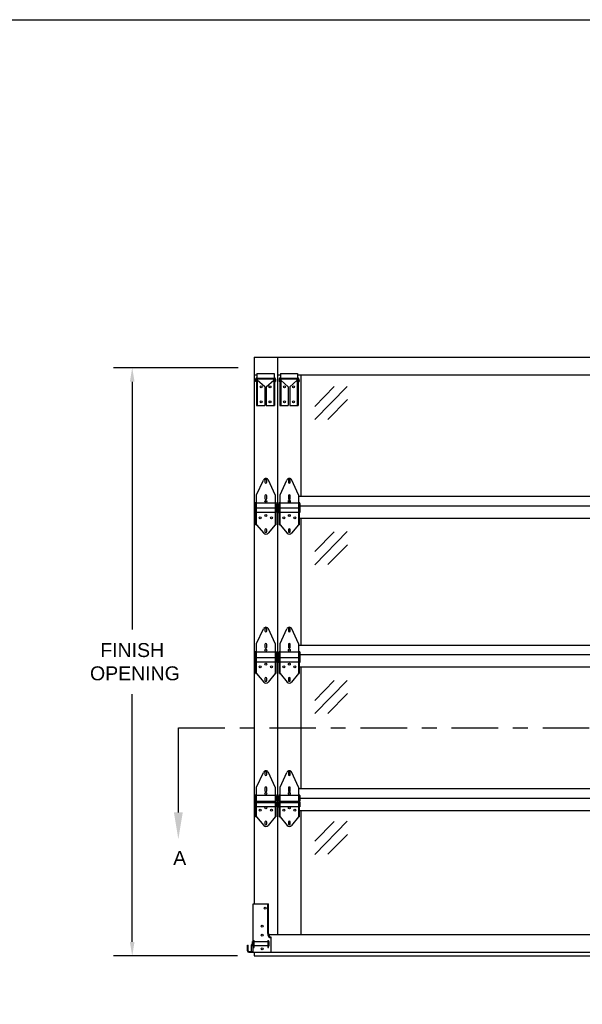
# Model space of a CAD drawing. Header units: inches. Extents: x 168.8 to 189.1, y 234.4 to 247.7.
# Tile 8 of 10: x 176.6 to 180.4, y 240.6 to 247.2. Entities that reach past the tile are written whole.
import ezdxf
from ezdxf import colors
from ezdxf.entities.mleader import LeaderData, LeaderLine
from ezdxf.math import Vec2, Vec3

# ---------------------------------------------------------------- set-up
doc = ezdxf.new("R2010")
doc.units = ezdxf.units.IN
doc.header["$LTSCALE"] = 0.25
doc.header["$MEASUREMENT"] = 0
doc.linetypes.add('CENTER', pattern=[2, 1.25, -0.25, 0.25, -0.25])
for name, color, linetype in [('521', 7, 'Continuous'), ('ANNOTATIONS', 1, 'Continuous'), ('SECTION CUTS', 6, 'CENTER')]:
    doc.layers.add(name, color=color, linetype=linetype)
doc.styles.add('ARIAL', font='arial.ttf', dxfattribs={"height": 0.09375})
doc.styles.get("Standard").update_dxf_attribs({"font": 'romans.shx'})
doc.dimstyles.new('STANDARD$0', dxfattribs={"dimtxt": 0.09375, "dimasz": 0.09375, "dimexe": 0.03125, "dimexo": 0.046875, "dimgap": 0.09, "dimtad": 0, "dimtih": 1, "dimtoh": 1, "dimdec": 4, "dimzin": 0, "dimdsep": 46, "dimtxsty": 'ARIAL', "dimcen": 0.09, "dimadec": 0, "dimazin": 0, "dimtfac": 1, "dimtdec": 4, "dimtofl": 0, "dimtmove": 0, "dimatfit": 1, "dimfxl": 1, "dimtolj": 1, "dimtzin": 0, "dimarcsym": 0})

# ---------------------------------------------------------------- blocks, each defined once
blk = doc.blocks.new('*D2')
at = {"layer": 'ANNOTATIONS', "color": 0, "lineweight": -2, "transparency": 16777216}
for p, q in [((178.115, 244.8429), (177.277, 244.8429)), ((177.402, 244.7491), (177.402, 243.0839)), ((177.402, 240.9838), (177.402, 242.649)), ((178.11, 240.89), (177.277, 240.89))]:
    blk.add_line(p, q, dxfattribs=at)
at = {"layer": 'ANNOTATIONS', "color": 0, "transparency": 16777216}
for points in [[(177.3864, 244.7491), (177.4176, 244.7491), (177.402, 244.8429)], [(177.3864, 240.9838), (177.4176, 240.9838), (177.402, 240.89)]]:
    blk.add_solid(points, dxfattribs=at)
at = {"layer": 'defpoints', "color": 0, "transparency": 16777216}
for p in [(178.2212, 244.8429), (177.402, 240.89), (178.2162, 240.89)]:
    blk.add_point(p, dxfattribs=at)
at = {"layer": 'ANNOTATIONS', "color": 0, "transparency": 16777216, "insert": (177.402, 242.8664), "char_height": 0.09375, "attachment_point": 5, "style": 'ARIAL'}
blk.add_mtext('\\A1;FINISH\\P OPENING', dxfattribs=at)

msp = doc.modelspace()

# ---------------------------------------------------------------- linework, layer by layer
at = {"layer": '521', "color": 7}
for p, q in [((178.22121, 244.91442), (178.22121, 241.23942)), ((178.22121, 244.91442), (178.37901, 244.91442)), ((178.37901, 244.91442), (178.37901, 241.03317)), ((178.37901, 244.91442), (183.50498, 244.91442)), ((178.22121, 244.79567), (178.24068, 244.79567)), ((178.24068, 244.80472), (178.35618, 244.80472)), ((178.24068, 244.80472), (178.24068, 244.77042)), ((178.35618, 244.80472), (178.35618, 244.77042)), ((178.37901, 244.83198), (178.37901, 243.97919)), ((178.37901, 244.79567), (178.39848, 244.79567)), ((178.39848, 244.80472), (178.51398, 244.80472)), ((178.39848, 244.80472), (178.39848, 244.77042)), ((178.51398, 244.80472), (178.51398, 244.77042)), ((178.51398, 244.79567), (183.37001, 244.79567)), ((178.53681, 244.79567), (178.53681, 243.97919)), ((178.23164, 244.76626), (178.2311, 244.75101)), ((178.2365, 244.75082), (178.2311, 244.75101)), ((178.23703, 244.76607), (178.2365, 244.75082)), ((178.23743, 244.76062), (178.23743, 244.58942)), ((178.35534, 244.77042), (178.24153, 244.77042)), ((178.24273, 244.76062), (178.24273, 244.58942)), ((178.29343, 244.71442), (178.24273, 244.76032)), ((178.30343, 244.71442), (178.35413, 244.76032)), ((178.35413, 244.76062), (178.35413, 244.58942)), ((178.35943, 244.76062), (178.35943, 244.58942)), ((178.35984, 244.76607), (178.36037, 244.75082)), ((178.36037, 244.75082), (178.36577, 244.75101)), ((178.36523, 244.76626), (178.36577, 244.75101)), ((178.38944, 244.76626), (178.3889, 244.75101)), ((178.3943, 244.75082), (178.3889, 244.75101)), ((178.39483, 244.76607), (178.3943, 244.75082)), ((178.39523, 244.76062), (178.39523, 244.58942)), ((178.51314, 244.77042), (178.39933, 244.77042)), ((178.40053, 244.76062), (178.40053, 244.58942)), ((178.45123, 244.71442), (178.40053, 244.76032)), ((178.46123, 244.71442), (178.51193, 244.76032)), ((178.51193, 244.76062), (178.51193, 244.58942)), ((178.51723, 244.76062), (178.51723, 244.58942)), ((178.51764, 244.76607), (178.51817, 244.75082)), ((178.51817, 244.75082), (178.52357, 244.75101)), ((178.52303, 244.76626), (178.52357, 244.75101)), ((178.62887, 244.58226), (178.75995, 244.7159)), ((178.62973, 244.49388), (178.84833, 244.71675)), ((178.29343, 244.71442), (178.29343, 244.58942)), ((178.30343, 244.71442), (178.30343, 244.58942)), ((178.45123, 244.71442), (178.45123, 244.58942)), ((178.46123, 244.71442), (178.46123, 244.58942)), ((178.23743, 244.58942), (178.29343, 244.58942)), ((178.30343, 244.58942), (178.35943, 244.58942)), ((178.39523, 244.58942), (178.45123, 244.58942)), ((178.46123, 244.58942), (178.51723, 244.58942)), ((178.71811, 244.49473), (178.84919, 244.62837)), ((178.2381, 243.98942), (178.28358, 244.08788)), ((178.29398, 244.08589), (178.29398, 244.07414)), ((178.30723, 244.07414), (178.30723, 244.08589)), ((178.3631, 243.98942), (178.31763, 244.08788)), ((178.3959, 243.98942), (178.44138, 244.08788)), ((178.45178, 244.08589), (178.45178, 244.07414)), ((178.46503, 244.07414), (178.46503, 244.08589)), ((178.5209, 243.98942), (178.47543, 244.08788)), ((178.2381, 243.78802), (178.2381, 243.98942)), ((178.3631, 243.98942), (178.3631, 243.78802)), ((178.3959, 243.78802), (178.3959, 243.98942)), ((178.5209, 243.98942), (178.5209, 243.78802)), ((178.22855, 243.8699), (178.22855, 243.93144)), ((178.22855, 243.93144), (178.23355, 243.92817)), ((178.23355, 243.78802), (178.23355, 243.93879)), ((178.23355, 243.93879), (178.2381, 243.93879)), ((178.2381, 243.93379), (178.3631, 243.93379)), ((178.29398, 243.98257), (178.29398, 243.96457)), ((178.30723, 243.96457), (178.30723, 243.98257)), ((178.3631, 243.93879), (178.36765, 243.93879)), ((178.36765, 243.93879), (178.36765, 243.78802)), ((178.37265, 243.93144), (178.36765, 243.92817)), ((178.37265, 243.8699), (178.37265, 243.93144)), ((178.38635, 243.8699), (178.38635, 243.93144)), ((178.38635, 243.93144), (178.39135, 243.92817)), ((178.39135, 243.78802), (178.39135, 243.93879)), ((178.39135, 243.93879), (178.3959, 243.93879)), ((178.3959, 243.93379), (178.5209, 243.93379)), ((178.45178, 243.98257), (178.45178, 243.96457)), ((178.46503, 243.96457), (178.46503, 243.98257)), ((178.5209, 243.97919), (183.34718, 243.97919)), ((178.5209, 243.93879), (178.52545, 243.93879)), ((178.52545, 243.93879), (178.52545, 243.78802)), ((178.53045, 243.93144), (178.52545, 243.92817)), ((178.53045, 243.8699), (178.53045, 243.93144)), ((178.22855, 243.90395), (178.23355, 243.90068)), ((178.22855, 243.8699), (178.23355, 243.87318)), ((178.2381, 243.90227), (178.3631, 243.90227)), ((178.2381, 243.87318), (178.3631, 243.87318)), ((178.37265, 243.90395), (178.36765, 243.90068)), ((178.37265, 243.8699), (178.36765, 243.87318)), ((178.38635, 243.90395), (178.39135, 243.90068)), ((178.38635, 243.8699), (178.39135, 243.87318)), ((178.3959, 243.90227), (178.5209, 243.90227)), ((178.3959, 243.87318), (178.5209, 243.87318)), ((178.53045, 243.90395), (178.52545, 243.90068)), ((178.53045, 243.8699), (178.52545, 243.87318)), ((178.53045, 243.91442), (180.84744, 243.91442)), ((178.37901, 243.83198), (178.37901, 242.97919)), ((178.52545, 243.83198), (183.35854, 243.83198)), ((178.53681, 243.83198), (178.53681, 242.97919)), ((178.23355, 243.78802), (178.2381, 243.78802)), ((178.2381, 243.78802), (178.28622, 243.73049)), ((178.29398, 243.75369), (178.29398, 243.74194)), ((178.30723, 243.74194), (178.30723, 243.75369)), ((178.3631, 243.78802), (178.31499, 243.73049)), ((178.3631, 243.78802), (178.36765, 243.78802)), ((178.39135, 243.78802), (178.3959, 243.78802)), ((178.3959, 243.78802), (178.44402, 243.73049)), ((178.45178, 243.75369), (178.45178, 243.74194)), ((178.46503, 243.74194), (178.46503, 243.75369)), ((178.5209, 243.78802), (178.47279, 243.73049)), ((178.5209, 243.78802), (178.52545, 243.78802)), ((178.62887, 243.6069), (178.75995, 243.74054)), ((178.62973, 243.51852), (178.84833, 243.74139)), ((178.71811, 243.51937), (178.84919, 243.65301)), ((178.2381, 242.98942), (178.28358, 243.08788)), ((178.29398, 243.08589), (178.29398, 243.07414)), ((178.30723, 243.07414), (178.30723, 243.08589)), ((178.3631, 242.98942), (178.31763, 243.08788)), ((178.3959, 242.98942), (178.44138, 243.08788)), ((178.45178, 243.08589), (178.45178, 243.07414)), ((178.46503, 243.07414), (178.46503, 243.08589)), ((178.5209, 242.98942), (178.47543, 243.08788)), ((178.22855, 242.93144), (178.23355, 242.92817)), ((178.22855, 242.89739), (178.22855, 242.93144)), ((178.23355, 242.78802), (178.23355, 242.93879)), ((178.23355, 242.93879), (178.2381, 242.93879)), ((178.2381, 242.78802), (178.2381, 242.98942)), ((178.2381, 242.93379), (178.3631, 242.93379)), ((178.29398, 242.98257), (178.29398, 242.96457)), ((178.30723, 242.96457), (178.30723, 242.98257)), ((178.3631, 242.98942), (178.3631, 242.78802)), ((178.3631, 242.93879), (178.36765, 242.93879)), ((178.36765, 242.93879), (178.36765, 242.78802)), ((178.37265, 242.93144), (178.36765, 242.92817)), ((178.37265, 242.89739), (178.37265, 242.93144)), ((178.38635, 242.93144), (178.39135, 242.92817)), ((178.38635, 242.89739), (178.38635, 242.93144)), ((178.39135, 242.78802), (178.39135, 242.93879)), ((178.39135, 242.93879), (178.3959, 242.93879)), ((178.3959, 242.78802), (178.3959, 242.98942)), ((178.3959, 242.93379), (178.5209, 242.93379)), ((178.45178, 242.98257), (178.45178, 242.96457)), ((178.46503, 242.96457), (178.46503, 242.98257)), ((178.5209, 242.98942), (178.5209, 242.78802)), ((178.5209, 242.97919), (183.36309, 242.97919)), ((178.5209, 242.93879), (178.52545, 242.93879)), ((178.52545, 242.93879), (178.52545, 242.78802)), ((178.53045, 242.93144), (178.52545, 242.92817)), ((178.53045, 242.89739), (178.53045, 242.93144)), ((178.22855, 242.89739), (178.23355, 242.90067)), ((178.22855, 242.86268), (178.22855, 242.89673)), ((178.22855, 242.89673), (178.23355, 242.89345)), ((178.22855, 242.86268), (178.23355, 242.86595)), ((178.2381, 242.89504), (178.3631, 242.89504)), ((178.2381, 242.86595), (178.3631, 242.86595)), ((178.37265, 242.89739), (178.36765, 242.90067)), ((178.37265, 242.89673), (178.36765, 242.89345)), ((178.37265, 242.86268), (178.36765, 242.86595)), ((178.37265, 242.86268), (178.37265, 242.89673)), ((178.38635, 242.89739), (178.39135, 242.90067)), ((178.38635, 242.86268), (178.38635, 242.89673)), ((178.38635, 242.89673), (178.39135, 242.89345)), ((178.38635, 242.86268), (178.39135, 242.86595)), ((178.3959, 242.89504), (178.5209, 242.89504)), ((178.3959, 242.86595), (178.5209, 242.86595)), ((178.53045, 242.89739), (178.52545, 242.90067)), ((178.53045, 242.89673), (178.52545, 242.89345)), ((178.53045, 242.86268), (178.52545, 242.86595)), ((178.53045, 242.91442), (180.84744, 242.91442)), ((178.53045, 242.86268), (178.53045, 242.89673)), ((178.37901, 242.83198), (178.37901, 242.01472)), ((178.52545, 242.83198), (183.35854, 242.83198)), ((178.53681, 242.83198), (178.53681, 242.01472)), ((178.23355, 242.78802), (178.2381, 242.78802)), ((178.2381, 242.78802), (178.28622, 242.73049)), ((178.29398, 242.75369), (178.29398, 242.74194)), ((178.30723, 242.74194), (178.30723, 242.75369)), ((178.3631, 242.78802), (178.31499, 242.73049)), ((178.3631, 242.78802), (178.36765, 242.78802)), ((178.39135, 242.78802), (178.3959, 242.78802)), ((178.3959, 242.78802), (178.44402, 242.73049)), ((178.45178, 242.75369), (178.45178, 242.74194)), ((178.46503, 242.74194), (178.46503, 242.75369)), ((178.5209, 242.78802), (178.47279, 242.73049)), ((178.5209, 242.78802), (178.52545, 242.78802)), ((178.62887, 242.6069), (178.75995, 242.74054)), ((178.62973, 242.51852), (178.84833, 242.74139)), ((178.71811, 242.51937), (178.84919, 242.65301)), ((178.2381, 242.02495), (178.28358, 242.12341)), ((178.29398, 242.12142), (178.29398, 242.10967)), ((178.30723, 242.10967), (178.30723, 242.12142)), ((178.3631, 242.02495), (178.31763, 242.12341)), ((178.3959, 242.02495), (178.44138, 242.12341)), ((178.45178, 242.12142), (178.45178, 242.10967)), ((178.46503, 242.10967), (178.46503, 242.12142)), ((178.5209, 242.02495), (178.47543, 242.12341)), ((178.2381, 241.82355), (178.2381, 242.02495)), ((178.29398, 242.0181), (178.29398, 242.0001)), ((178.30723, 242.0001), (178.30723, 242.0181)), ((178.3631, 242.02495), (178.3631, 241.82355)), ((178.3959, 241.82355), (178.3959, 242.02495)), ((178.45178, 242.0181), (178.45178, 242.0001)), ((178.46503, 242.0001), (178.46503, 242.0181)), ((178.5209, 242.02495), (178.5209, 241.82355)), ((178.5209, 242.01472), (183.36309, 242.01472)), ((178.22855, 241.93292), (178.22855, 241.96697)), ((178.22855, 241.96697), (178.23355, 241.9637)), ((178.23355, 241.82355), (178.23355, 241.97432)), ((178.23355, 241.97432), (178.2381, 241.97432)), ((178.2381, 241.96932), (178.3631, 241.96932)), ((178.3631, 241.97432), (178.36765, 241.97432)), ((178.36765, 241.97432), (178.36765, 241.82355)), ((178.37265, 241.96697), (178.36765, 241.9637)), ((178.37265, 241.93292), (178.37265, 241.96697)), ((178.38635, 241.93292), (178.38635, 241.96697)), ((178.38635, 241.96697), (178.39135, 241.9637)), ((178.39135, 241.82355), (178.39135, 241.97432)), ((178.39135, 241.97432), (178.3959, 241.97432)), ((178.3959, 241.96932), (178.5209, 241.96932)), ((178.5209, 241.97432), (178.52545, 241.97432)), ((178.52545, 241.97432), (178.52545, 241.82355)), ((178.53045, 241.96697), (178.52545, 241.9637)), ((178.53045, 241.93292), (178.53045, 241.96697)), ((178.53045, 241.94995), (180.84744, 241.94995)), ((178.22855, 241.93292), (178.23355, 241.9362)), ((178.22855, 241.89105), (178.22855, 241.9251)), ((178.22855, 241.9251), (178.23355, 241.92182)), ((178.22855, 241.89105), (178.23355, 241.89432)), ((178.2381, 241.93058), (178.3631, 241.93058)), ((178.2381, 241.92182), (178.3631, 241.92182)), ((178.2381, 241.89432), (178.3631, 241.89432)), ((178.37265, 241.93292), (178.36765, 241.9362)), ((178.37265, 241.9251), (178.36765, 241.92182)), ((178.37265, 241.89105), (178.36765, 241.89432)), ((178.37265, 241.89105), (178.37265, 241.9251)), ((178.38635, 241.93292), (178.39135, 241.9362)), ((178.38635, 241.89105), (178.38635, 241.9251)), ((178.38635, 241.9251), (178.39135, 241.92182)), ((178.38635, 241.89105), (178.39135, 241.89432)), ((178.3959, 241.93058), (178.5209, 241.93058)), ((178.3959, 241.92182), (178.5209, 241.92182)), ((178.3959, 241.89432), (178.5209, 241.89432)), ((178.53045, 241.93292), (178.52545, 241.9362)), ((178.53045, 241.9251), (178.52545, 241.92182)), ((178.53045, 241.89105), (178.52545, 241.89432)), ((178.53045, 241.89105), (178.53045, 241.9251)), ((178.23355, 241.82355), (178.2381, 241.82355)), ((178.2381, 241.82355), (178.28622, 241.76602)), ((178.3631, 241.82355), (178.31499, 241.76602)), ((178.3631, 241.82355), (178.36765, 241.82355)), ((178.37901, 241.86752), (178.37901, 241.03317)), ((178.39135, 241.82355), (178.3959, 241.82355)), ((178.3959, 241.82355), (178.44402, 241.76602)), ((178.5209, 241.82355), (178.47279, 241.76602)), ((178.5209, 241.82355), (178.52545, 241.82355)), ((178.52545, 241.86752), (183.35854, 241.86752)), ((178.53681, 241.86752), (178.53681, 241.03317)), ((178.29398, 241.78922), (178.29398, 241.77747)), ((178.30723, 241.77747), (178.30723, 241.78922)), ((178.45178, 241.78922), (178.45178, 241.77747)), ((178.46503, 241.77747), (178.46503, 241.78922)), ((178.62887, 241.6603), (178.75995, 241.79393)), ((178.62973, 241.57191), (178.84833, 241.79479)), ((178.71811, 241.57277), (178.84919, 241.7064)), ((178.21621, 240.91442), (178.21621, 241.23942)), ((178.21621, 241.23942), (178.31771, 241.23942)), ((178.31271, 241.03942), (178.31271, 241.23942)), ((178.31771, 241.03942), (178.31771, 241.23942)), ((178.31851, 241.03317), (183.56549, 241.03317)), ((178.33621, 240.91442), (178.33621, 241.01528)), ((178.17621, 240.92442), (178.17621, 240.96129)), ((178.17621, 240.96129), (178.18121, 240.96129)), ((178.18121, 240.92442), (178.18121, 240.96129)), ((178.20496, 240.91942), (178.20496, 240.96317)), ((178.21171, 240.9543), (178.21171, 240.9864)), ((178.21171, 240.9864), (178.21621, 240.98423)), ((178.21171, 240.9543), (178.21621, 240.95648)), ((178.21621, 240.99379), (178.22121, 240.99379)), ((178.21621, 240.94692), (178.22121, 240.94692)), ((178.22121, 240.94692), (178.22121, 240.99379)), ((178.31309, 240.98423), (178.22121, 240.98423)), ((178.31309, 240.95648), (178.22121, 240.95648)), ((178.31309, 240.99379), (178.31309, 240.94692)), ((178.31309, 240.99379), (178.31809, 240.99379)), ((178.31309, 240.94692), (178.31809, 240.94692)), ((178.31809, 240.94692), (178.31809, 240.99379)), ((178.32259, 240.9864), (178.31809, 240.98423)), ((178.32259, 240.9543), (178.31809, 240.95648)), ((178.32259, 240.9543), (178.32259, 240.9864)), ((178.18621, 240.91942), (178.21621, 240.91942)), ((178.18621, 240.91442), (178.33621, 240.91442)), ((178.22121, 240.91442), (178.22121, 240.89001)), ((178.22121, 240.89001), (178.37901, 240.89001)), ((178.33621, 240.91442), (183.54778, 240.91442)), ((178.37901, 240.89001), (183.50498, 240.89001))]:
    msp.add_line(p, q, dxfattribs=at)
at = {"layer": '521', "color": 7, "linetype": 'Continuous'}
for p, q in [((178.34963, 244.76512), (178.24723, 244.76512)), ((178.50743, 244.76512), (178.40503, 244.76512))]:
    msp.add_line(p, q, dxfattribs=at)
at = {"layer": '521', "color": 7}
for centre, radius in [((178.26843, 244.71442), 0.00665), ((178.32843, 244.71442), 0.00665), ((178.42623, 244.71442), 0.00665), ((178.48623, 244.71442), 0.00665), ((178.26843, 244.61442), 0.00665), ((178.32843, 244.61442), 0.00665), ((178.42623, 244.61442), 0.00665), ((178.48623, 244.61442), 0.00665), ((178.3006, 243.94487), 0.00663), ((178.4584, 243.94487), 0.00663), ((178.3006, 243.85029), 0.00663), ((178.4584, 243.85029), 0.00663), ((178.2631, 243.83311), 0.00663), ((178.3381, 243.83311), 0.00663), ((178.4209, 243.83311), 0.00663), ((178.4959, 243.83311), 0.00663), ((178.3006, 242.94487), 0.00663), ((178.4584, 242.94487), 0.00663), ((178.2631, 242.83311), 0.00663), ((178.3006, 242.85029), 0.00663), ((178.3381, 242.83311), 0.00663), ((178.4209, 242.83311), 0.00663), ((178.4584, 242.85029), 0.00663), ((178.4959, 242.83311), 0.00663), ((178.3006, 241.9804), 0.00663), ((178.4584, 241.9804), 0.00663), ((178.2631, 241.86864), 0.00663), ((178.3006, 241.88582), 0.00663), ((178.3381, 241.86864), 0.00663), ((178.4209, 241.86864), 0.00663), ((178.4584, 241.88582), 0.00663), ((178.4959, 241.86864), 0.00663), ((178.29659, 241.20969), 0.00663), ((178.27621, 241.08954), 0.00663), ((178.27621, 241.03004), 0.00663), ((178.27621, 240.93679), 0.00663)]:
    msp.add_circle(centre, radius, dxfattribs=at)
for centre, radius, start, end in [((178.24153, 244.76592), 0.0099, 94.899837, 178), ((178.24153, 244.76592), 0.0045, 90, 178), ((178.24723, 244.76062), 0.0098, 90, 180), ((178.24723, 244.76062), 0.0045, 90, 180), ((178.34963, 244.76062), 0.0098, 0, 90), ((178.34963, 244.76062), 0.0045, 0, 90), ((178.35534, 244.76592), 0.0045, 2, 90), ((178.35534, 244.76592), 0.0099, 2, 85.100163), ((178.39933, 244.76592), 0.0099, 94.899837, 178), ((178.39933, 244.76592), 0.0045, 90, 178), ((178.40503, 244.76062), 0.0098, 90, 180), ((178.40503, 244.76062), 0.0045, 90, 180), ((178.50743, 244.76062), 0.0098, 0, 90), ((178.50743, 244.76062), 0.0045, 0, 90), ((178.51314, 244.76592), 0.0045, 2, 90), ((178.51314, 244.76592), 0.0099, 2, 85.100163), ((178.3006, 244.08002), 0.01875, 24.791407, 155.208593), ((178.3006, 244.08589), 0.00663, 0, 180), ((178.3006, 244.07414), 0.00663, 180, 0), ((178.4584, 244.08002), 0.01875, 24.791407, 155.208593), ((178.4584, 244.08589), 0.00663, 0, 180), ((178.4584, 244.07414), 0.00663, 180, 0), ((178.3006, 243.98257), 0.00663, 0, 180), ((178.4584, 243.98257), 0.00663, 0, 180), ((178.3006, 243.96457), 0.00663, 180, 0), ((178.4584, 243.96457), 0.00663, 180, 0), ((178.3006, 243.74252), 0.01875, 219.909063, 320.090937), ((178.3006, 243.75369), 0.00663, 0, 180), ((178.3006, 243.74194), 0.00663, 180, 0), ((178.4584, 243.74252), 0.01875, 219.909063, 320.090937), ((178.4584, 243.75369), 0.00663, 0, 180), ((178.4584, 243.74194), 0.00663, 180, 0), ((178.3006, 243.08002), 0.01875, 24.791407, 155.208593), ((178.3006, 243.08589), 0.00663, 0, 180), ((178.3006, 243.07414), 0.00663, 180, 0), ((178.4584, 243.08002), 0.01875, 24.791407, 155.208593), ((178.4584, 243.08589), 0.00663, 0, 180), ((178.4584, 243.07414), 0.00663, 180, 0), ((178.3006, 242.98257), 0.00663, 0, 180), ((178.3006, 242.96457), 0.00663, 180, 0), ((178.4584, 242.98257), 0.00663, 0, 180), ((178.4584, 242.96457), 0.00663, 180, 0), ((178.3006, 242.74252), 0.01875, 219.909063, 320.090937), ((178.3006, 242.75369), 0.00663, 0, 180), ((178.3006, 242.74194), 0.00663, 180, 0), ((178.4584, 242.74252), 0.01875, 219.909063, 320.090937), ((178.4584, 242.75369), 0.00663, 0, 180), ((178.4584, 242.74194), 0.00663, 180, 0), ((178.3006, 242.11555), 0.01875, 24.791407, 155.208593), ((178.3006, 242.12142), 0.00663, 0, 180), ((178.3006, 242.10967), 0.00663, 180, 0), ((178.4584, 242.11555), 0.01875, 24.791407, 155.208593), ((178.4584, 242.12142), 0.00663, 0, 180), ((178.4584, 242.10967), 0.00663, 180, 0), ((178.3006, 242.0181), 0.00663, 0, 180), ((178.4584, 242.0181), 0.00663, 0, 180), ((178.3006, 242.0001), 0.00663, 180, 0), ((178.4584, 242.0001), 0.00663, 180, 0), ((178.3006, 241.77805), 0.01875, 219.909063, 320.090937), ((178.3006, 241.78922), 0.00663, 0, 180), ((178.3006, 241.77747), 0.00663, 180, 0), ((178.4584, 241.77805), 0.01875, 219.909063, 320.090937), ((178.4584, 241.78922), 0.00663, 0, 180), ((178.4584, 241.77747), 0.00663, 180, 0), ((178.34271, 241.03942), 0.03, 180, 257.486675), ((178.34271, 241.03942), 0.025, 180, 254.929938), ((178.21746, 240.96317), 0.0125, 117.387108, 180), ((178.18621, 240.92442), 0.01, 180, 270), ((178.18621, 240.92442), 0.005, 180, 270)]:
    msp.add_arc(centre, radius, start, end, dxfattribs=at)
at = {"layer": 'defpoints'}
msp.add_lwpolyline([(189.05875, 234.44685), (168.77187, 234.44685), (168.77187, 247.18196), (189.05875, 247.18196)], close=True, dxfattribs=at)
at = {"layer": 'SECTION CUTS'}
msp.add_line((177.71206, 242.42335), (184.04429, 242.42335), dxfattribs=at)

# ---------------------------------------------------------------- texts
at = {"layer": 'SECTION CUTS', "style": 'ARIAL'}
msp.add_text('A', height=0.09375, dxfattribs=at).set_placement((177.67758, 241.50092))

# ---------------------------------------------------------------- dimensions: what is measured, and where the dimension line sits
at = {"layer": 'ANNOTATIONS'}
dim = msp.add_linear_dim(base=(177.40199, 240.89001), p1=(178.22121, 244.84286), p2=(178.21621, 240.89001), angle=90, text='FINISH\\P OPENING', dimstyle='STANDARD$0', override={"dimexe": 0.125, "dimexo": 0.10625, "dimcen": 0.153, "dimtmove": 1}, dxfattribs=at)
dim.commit()
dim.dimension.update_dxf_attribs({"geometry": '*D2', "text_midpoint": (177.40199, 242.86643)})

# ---------------------------------------------------------------- leaders
at = {"layer": 'SECTION CUTS'}
ml = msp.add_multileader_mtext('Standard', dxfattribs=at)
ml.set_content('', color=256)
ml.set_leader_properties()
ml.build(insert=Vec2(0, 0))
ml.multileader.update_dxf_attribs({"dogleg_length": 0, "arrow_head_size": 0.18})
ctx = ml.context
ctx.base_point, ctx.char_height, ctx.arrow_head_size, ctx.landing_gap_size, ctx.plane_origin = Vec3(177.71206, 242.42335), 0.18, 0.18, 0, Vec3(177.71206, 241.67383)
notes = []
notes.append((ctx, [(0, (1, 1, 0), (177.71206, 242.42335), (1, 0), 0, [(0, [(177.71206, 241.67383)], 0, [])])]))
ctx.mtext.insert, ctx.mtext.flow_direction = Vec3(177.71206, 242.51335), 5
for ctx, leaders in notes:
    for number, flags, end, landing, length, lines in leaders:
        leader = LeaderData()
        leader.index, (leader.has_last_leader_line, leader.has_dogleg_vector, leader.attachment_direction) = number, flags
        leader.last_leader_point, leader.dogleg_vector, leader.dogleg_length = Vec3(end), Vec3(landing), length
        for number, points, colour, breaks in lines:
            line = LeaderLine()
            line.index, line.vertices, line.color, line.breaks = number, Vec3.list(points), colors.encode_raw_color(colour), breaks
            leader.lines.append(line)
        ctx.leaders.append(leader)

doc.saveas('drawing.dxf')
